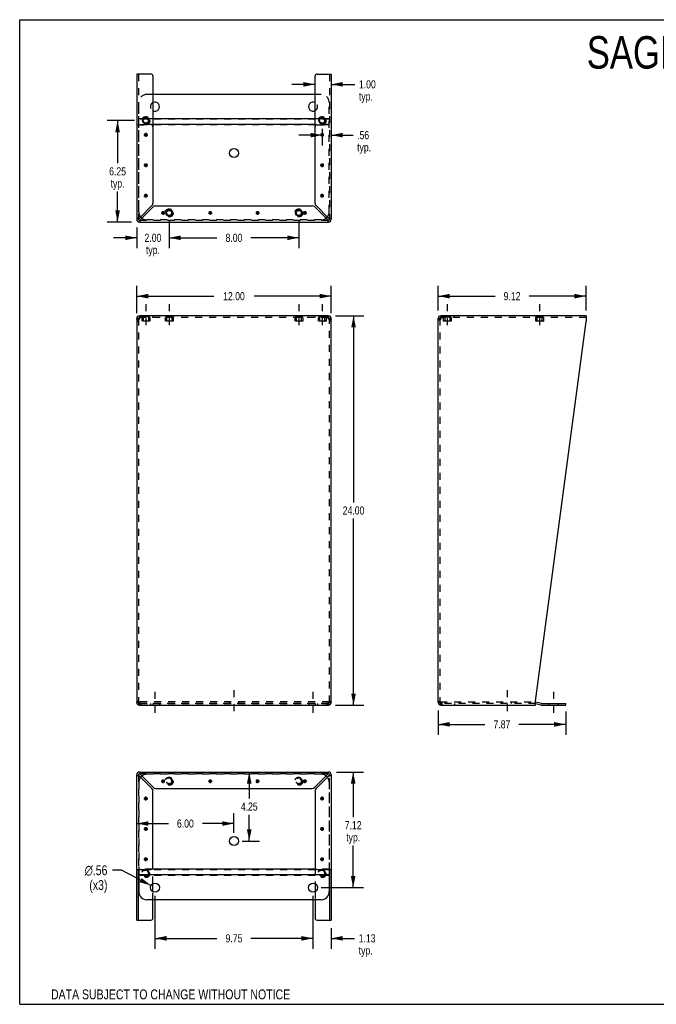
# Model space of a CAD drawing. Header units: inches. Extents: x 0 to 78.6, y 0 to 60.7.
# Tile 1 of 3: x 0 to 39.3, y 0 to 60.7. Entities that reach past the tile are written whole.
import ezdxf

# ---------------------------------------------------------------- set-up
doc = ezdxf.new("R2010")
doc.units = ezdxf.units.IN
doc.header["$LTSCALE"] = 4.321429
doc.header["$MEASUREMENT"] = 0
doc.linetypes.add('DASHED', pattern=[0.2, 0.1, -0.1])
doc.linetypes.add('HIDDEN', pattern=[0.2, 0.1, -0.1])
doc.layers.get('0').update_dxf_attribs({"linetype": 'CONTINUOUS'})
doc.layers.add('DEFAULT_2', color=8, linetype='HIDDEN')
doc.layers.add('DIMENSIONS', color=7, linetype='CONTINUOUS')
doc.styles.get("Standard").update_dxf_attribs({"font": 'txt', "width": 0.8})
doc.styles.add('TEXTSTYLE_1', font='gdt', dxfattribs={"width": 0.8})
doc.dimstyles.new('DIMSTYLE_1', dxfattribs={"dimtxt": 0.5, "dimasz": 0.714286, "dimexe": 0.09, "dimexo": 0.07, "dimgap": 0.035, "dimtad": 0, "dimtih": 1, "dimtoh": 1, "dimzin": 4, "dimdsep": 46, "dimtxsty": 'Standard', "dimblk": '_FILLED', "dimblk1": '_FILLED', "dimblk2": '_FILLED', "dimcen": 0.09, "dimadec": 0, "dimazin": 0, "dimtfac": 1, "dimtofl": 0, "dimtmove": 0, "dimatfit": 3, "dimldrblk": '_FILLED', "dimfxl": 1, "dimtolj": 1, "dimtzin": 4, "dimarcsym": 0})
doc.dimstyles.new('DIMSTYLE_2', dxfattribs={"dimtxt": 0.607143, "dimasz": 0.714286, "dimexe": 0.09, "dimexo": 0.07, "dimgap": 0.09, "dimtad": 0, "dimtih": 1, "dimtoh": 1, "dimzin": 4, "dimdsep": 46, "dimtxsty": 'Standard', "dimblk": '_FILLED', "dimblk1": '_FILLED', "dimblk2": '_FILLED', "dimcen": 0.09, "dimadec": 0, "dimazin": 0, "dimtfac": 1, "dimtofl": 0, "dimtmove": 0, "dimatfit": 3, "dimldrblk": '_FILLED', "dimfxl": 1, "dimtolj": 1, "dimtzin": 4, "dimarcsym": 0})

# ---------------------------------------------------------------- blocks, each defined once
blk = doc.blocks.new('_FILLED')
at = {"color": 0, "linetype": 'ByBlock'}
blk.add_solid([(0, 0), (-1, 0.2), (-1, -0.2)], dxfattribs=at)
blk = doc.blocks.new('*D1')
at = {"layer": 'DIMENSIONS', "color": 2, "linetype": 'Continuous'}
for p, q in [((7.224, 42.611), (7.224, 44.31)), ((19.224, 42.611), (19.224, 44.31)), ((7.224, 43.667), (11.974, 43.667)), ((19.224, 43.667), (14.474, 43.667))]:
    blk.add_line(p, q, dxfattribs=at)
at = {"layer": 'DIMENSIONS', "color": 2, "linetype": 'Continuous', "xscale": 0.7142857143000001, "yscale": 0.7142857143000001, "zscale": 0.7142857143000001, "rotation": 180}
blk.add_blockref('_FILLED', (7.224, 43.667), dxfattribs=at)
at = {"layer": 'DIMENSIONS', "color": 2, "linetype": 'Continuous', "xscale": 0.7142857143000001, "yscale": 0.7142857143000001, "zscale": 0.7142857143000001}
blk.add_blockref('_FILLED', (19.224, 43.667), dxfattribs=at)
at = {"layer": 'DIMENSIONS', "color": 2, "linetype": 'Continuous', "insert": (13.224, 43.917), "char_height": 0.5, "width": 2, "attachment_point": 2, "line_spacing_factor": 0.9}
blk.add_mtext('12.00', dxfattribs=at)
blk = doc.blocks.new('*D2')
at = {"layer": 'DIMENSIONS', "color": 2, "linetype": 'Continuous'}
for p, q in [((19.481, 42.451), (21.244, 42.451)), ((20.601, 42.451), (20.601, 30.951)), ((20.601, 18.451), (20.601, 29.951)), ((19.481, 18.451), (21.244, 18.451))]:
    blk.add_line(p, q, dxfattribs=at)
at = {"layer": 'DIMENSIONS', "color": 2, "linetype": 'Continuous', "xscale": 0.7142857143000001, "yscale": 0.7142857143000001, "zscale": 0.7142857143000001}
for p, rotation in [((20.601, 42.451), 90), ((20.601, 18.451), 270)]:
    blk.add_blockref('_FILLED', p, dxfattribs=dict(at, rotation=rotation))
at = {"layer": 'DIMENSIONS', "color": 2, "linetype": 'Continuous', "insert": (20.601, 30.701), "char_height": 0.5, "width": 2, "attachment_point": 2, "line_spacing_factor": 0.9}
blk.add_mtext('24.00', dxfattribs=at)
blk = doc.blocks.new('*D3')
at = {"layer": 'DIMENSIONS', "color": 2, "linetype": 'Continuous'}
for p, q in [((25.823, 42.785), (25.823, 44.31)), ((34.947, 42.785), (34.947, 44.31)), ((25.823, 43.667), (29.335, 43.667)), ((34.947, 43.667), (31.435, 43.667))]:
    blk.add_line(p, q, dxfattribs=at)
at = {"layer": 'DIMENSIONS', "color": 2, "linetype": 'Continuous', "xscale": 0.7142857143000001, "yscale": 0.7142857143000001, "zscale": 0.7142857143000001, "rotation": 180}
blk.add_blockref('_FILLED', (25.823, 43.667), dxfattribs=at)
at = {"layer": 'DIMENSIONS', "color": 2, "linetype": 'Continuous', "xscale": 0.7142857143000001, "yscale": 0.7142857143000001, "zscale": 0.7142857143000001}
blk.add_blockref('_FILLED', (34.947, 43.667), dxfattribs=at)
at = {"layer": 'DIMENSIONS', "color": 2, "linetype": 'Continuous', "insert": (30.385, 43.917), "char_height": 0.5, "width": 1.6, "attachment_point": 2, "line_spacing_factor": 0.9}
blk.add_mtext('9.12', dxfattribs=at)
blk = doc.blocks.new('*D4')
at = {"layer": 'DIMENSIONS', "color": 2, "linetype": 'Continuous'}
for p, q in [((25.823, 18.118), (25.823, 16.62)), ((33.692, 18.058), (33.692, 16.62)), ((25.823, 17.263), (28.708, 17.263)), ((33.692, 17.263), (30.808, 17.263))]:
    blk.add_line(p, q, dxfattribs=at)
at = {"layer": 'DIMENSIONS', "color": 2, "linetype": 'Continuous', "xscale": 0.7142857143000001, "yscale": 0.7142857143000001, "zscale": 0.7142857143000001, "rotation": 180}
blk.add_blockref('_FILLED', (25.823, 17.263), dxfattribs=at)
at = {"layer": 'DIMENSIONS', "color": 2, "linetype": 'Continuous', "xscale": 0.7142857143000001, "yscale": 0.7142857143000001, "zscale": 0.7142857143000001}
blk.add_blockref('_FILLED', (33.692, 17.263), dxfattribs=at)
at = {"layer": 'DIMENSIONS', "color": 2, "linetype": 'Continuous', "insert": (29.758, 17.513), "char_height": 0.5, "width": 1.6, "attachment_point": 2, "line_spacing_factor": 0.9}
blk.add_mtext('7.87', dxfattribs=at)
blk = doc.blocks.new('*D5')
at = {"layer": 'DIMENSIONS', "color": 2, "linetype": 'Continuous'}
for p, q in [((14.165, 14.317), (14.165, 12.692)), ((14.165, 10.066), (14.165, 11.692)), ((13.724, 10.066), (14.808, 10.066))]:
    blk.add_line(p, q, dxfattribs=at)
at = {"layer": 'DIMENSIONS', "color": 2, "linetype": 'Continuous', "xscale": 0.7142857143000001, "yscale": 0.7142857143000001, "zscale": 0.7142857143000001}
for p, rotation in [((14.165, 14.317), 90), ((14.165, 10.066), 270)]:
    blk.add_blockref('_FILLED', p, dxfattribs=dict(at, rotation=rotation))
at = {"layer": 'DIMENSIONS', "color": 2, "linetype": 'Continuous', "insert": (14.165, 12.442), "char_height": 0.5, "width": 1.6, "attachment_point": 2, "line_spacing_factor": 0.9}
blk.add_mtext('4.25', dxfattribs=at)
blk = doc.blocks.new('*D6')
at = {"layer": 'DIMENSIONS', "color": 2, "linetype": 'Continuous'}
for p, q in [((13.224, 10.566), (13.224, 11.789)), ((7.224, 11.147), (9.174, 11.147)), ((13.224, 11.147), (11.274, 11.147))]:
    blk.add_line(p, q, dxfattribs=at)
at = {"layer": 'DIMENSIONS', "color": 2, "linetype": 'Continuous', "xscale": 0.7142857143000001, "yscale": 0.7142857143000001, "zscale": 0.7142857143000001, "rotation": 180}
blk.add_blockref('_FILLED', (7.224, 11.147), dxfattribs=at)
at = {"layer": 'DIMENSIONS', "color": 2, "linetype": 'Continuous', "xscale": 0.7142857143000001, "yscale": 0.7142857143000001, "zscale": 0.7142857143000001}
blk.add_blockref('_FILLED', (13.224, 11.147), dxfattribs=at)
at = {"layer": 'DIMENSIONS', "color": 2, "linetype": 'Continuous', "insert": (10.224, 11.397), "char_height": 0.5, "width": 1.6, "attachment_point": 2, "line_spacing_factor": 0.9}
blk.add_mtext('6.00', dxfattribs=at)
blk = doc.blocks.new('*D7')
at = {"layer": 'DIMENSIONS', "color": 2, "linetype": 'Continuous'}
for p, q in [((18.099, 6.699), (18.099, 3.425)), ((19.224, 4.694), (19.224, 3.425)), ((18.099, 4.068), (16.67, 4.068)), ((19.224, 4.068), (20.67, 4.068))]:
    blk.add_line(p, q, dxfattribs=at)
at = {"layer": 'DIMENSIONS', "color": 2, "linetype": 'Continuous', "xscale": 0.7142857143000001, "yscale": 0.7142857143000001, "zscale": 0.7142857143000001}
blk.add_blockref('_FILLED', (18.099, 4.068), dxfattribs=at)
at = {"layer": 'DIMENSIONS', "color": 2, "linetype": 'Continuous', "xscale": 0.7142857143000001, "yscale": 0.7142857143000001, "zscale": 0.7142857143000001, "rotation": 180}
blk.add_blockref('_FILLED', (19.224, 4.068), dxfattribs=at)
at = {"layer": 'DIMENSIONS', "color": 2, "linetype": 'Continuous', "insert": (20.92, 4.318), "char_height": 0.5, "width": 1.6, "attachment_point": 1, "line_spacing_factor": 0.9}
blk.add_mtext('1.13\\Ptyp.', dxfattribs=at)
blk = doc.blocks.new('*D8')
at = {"layer": 'DIMENSIONS', "color": 2, "linetype": 'Continuous'}
for p, q in [((8.349, 6.699), (8.349, 3.425)), ((18.099, 6.699), (18.099, 3.425)), ((8.349, 4.068), (12.174, 4.068)), ((18.099, 4.068), (14.274, 4.068))]:
    blk.add_line(p, q, dxfattribs=at)
at = {"layer": 'DIMENSIONS', "color": 2, "linetype": 'Continuous', "xscale": 0.7142857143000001, "yscale": 0.7142857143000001, "zscale": 0.7142857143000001, "rotation": 180}
blk.add_blockref('_FILLED', (8.349, 4.068), dxfattribs=at)
at = {"layer": 'DIMENSIONS', "color": 2, "linetype": 'Continuous', "xscale": 0.7142857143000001, "yscale": 0.7142857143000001, "zscale": 0.7142857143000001}
blk.add_blockref('_FILLED', (18.099, 4.068), dxfattribs=at)
at = {"layer": 'DIMENSIONS', "color": 2, "linetype": 'Continuous', "insert": (13.224, 4.318), "char_height": 0.5, "width": 1.6, "attachment_point": 2, "line_spacing_factor": 0.9}
blk.add_mtext('9.75', dxfattribs=at)
blk = doc.blocks.new('*D9')
at = {"layer": 'DIMENSIONS', "color": 2, "linetype": 'Continuous'}
for p, q in [((19.557, 14.317), (21.222, 14.317)), ((20.579, 14.317), (20.579, 11.544)), ((20.579, 7.199), (20.579, 9.794)), ((18.599, 7.199), (21.222, 7.199))]:
    blk.add_line(p, q, dxfattribs=at)
at = {"layer": 'DIMENSIONS', "color": 2, "linetype": 'Continuous', "xscale": 0.7142857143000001, "yscale": 0.7142857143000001, "zscale": 0.7142857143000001}
for p, rotation in [((20.579, 14.317), 90), ((20.579, 7.199), 270)]:
    blk.add_blockref('_FILLED', p, dxfattribs=dict(at, rotation=rotation))
at = {"layer": 'DIMENSIONS', "color": 2, "linetype": 'Continuous', "insert": (20.579, 11.294), "char_height": 0.5, "width": 1.6, "attachment_point": 2, "line_spacing_factor": 0.9}
blk.add_mtext('7.12\\Ptyp.', dxfattribs=at)
blk = doc.blocks.new('*D10')
at = {"layer": 'DIMENSIONS', "color": 2, "linetype": 'Continuous'}
for p, q in [((6.282, 8.266), (5.72, 8.266)), ((8.099, 7.328), (6.282, 8.266))]:
    blk.add_line(p, q, dxfattribs=at)
at = {"layer": 'DIMENSIONS', "color": 2, "linetype": 'Continuous', "xscale": 0.7142857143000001, "yscale": 0.7142857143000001, "zscale": 0.7142857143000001, "rotation": 332.6934381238}
blk.add_blockref('_FILLED', (8.099, 7.328), dxfattribs=at)
at = {"layer": 'DIMENSIONS', "color": 2, "linetype": 'Continuous', "insert": (5.416, 8.569), "char_height": 0.60714, "width": 2.26667, "attachment_point": 3, "line_spacing_factor": 0.9, "style": 'TEXTSTYLE_1'}
blk.add_mtext('{\\Fgdt;n}\\Ftxt;.56\\P(x3)', dxfattribs=at)
blk = doc.blocks.new('*D11')
at = {"layer": 'DIMENSIONS', "color": 2, "linetype": 'Continuous'}
for p, q in [((7.08, 54.488), (5.398, 54.488)), ((6.041, 54.488), (6.041, 51.863)), ((6.041, 48.238), (6.041, 50.113)), ((6.89, 48.238), (5.398, 48.238))]:
    blk.add_line(p, q, dxfattribs=at)
at = {"layer": 'DIMENSIONS', "color": 2, "linetype": 'Continuous', "xscale": 0.7142857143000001, "yscale": 0.7142857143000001, "zscale": 0.7142857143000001}
for p, rotation in [((6.041, 54.488), 90), ((6.041, 48.238), 270)]:
    blk.add_blockref('_FILLED', p, dxfattribs=dict(at, rotation=rotation))
at = {"layer": 'DIMENSIONS', "color": 2, "linetype": 'Continuous', "insert": (6.041, 51.613), "char_height": 0.5, "width": 1.6, "attachment_point": 2, "line_spacing_factor": 0.9}
blk.add_mtext('6.25\\Ptyp.', dxfattribs=at)
blk = doc.blocks.new('*D12')
at = {"layer": 'DIMENSIONS', "color": 2, "linetype": 'Continuous'}
for p, q in [((9.224, 48.3), (9.224, 46.622)), ((7.224, 47.904), (7.224, 46.622)), ((7.224, 47.265), (5.795, 47.265)), ((9.224, 47.265), (10.652, 47.265))]:
    blk.add_line(p, q, dxfattribs=at)
at = {"layer": 'DIMENSIONS', "color": 2, "linetype": 'Continuous', "xscale": 0.7142857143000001, "yscale": 0.7142857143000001, "zscale": 0.7142857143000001}
blk.add_blockref('_FILLED', (7.224, 47.265), dxfattribs=at)
at = {"layer": 'DIMENSIONS', "color": 2, "linetype": 'Continuous', "xscale": 0.7142857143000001, "yscale": 0.7142857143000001, "zscale": 0.7142857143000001, "rotation": 180}
blk.add_blockref('_FILLED', (9.224, 47.265), dxfattribs=at)
at = {"layer": 'DIMENSIONS', "color": 2, "linetype": 'Continuous', "insert": (8.224, 47.515), "char_height": 0.5, "width": 1.6, "attachment_point": 2, "line_spacing_factor": 0.9}
blk.add_mtext('2.00\\Ptyp.', dxfattribs=at)
blk = doc.blocks.new('*D13')
at = {"layer": 'DIMENSIONS', "color": 2, "linetype": 'Continuous'}
for p, q in [((9.224, 48.3), (9.224, 46.622)), ((17.224, 48.3), (17.224, 46.622)), ((9.224, 47.265), (12.174, 47.265)), ((17.224, 47.265), (14.274, 47.265))]:
    blk.add_line(p, q, dxfattribs=at)
at = {"layer": 'DIMENSIONS', "color": 2, "linetype": 'Continuous', "xscale": 0.7142857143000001, "yscale": 0.7142857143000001, "zscale": 0.7142857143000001, "rotation": 180}
blk.add_blockref('_FILLED', (9.224, 47.265), dxfattribs=at)
at = {"layer": 'DIMENSIONS', "color": 2, "linetype": 'Continuous', "xscale": 0.7142857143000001, "yscale": 0.7142857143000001, "zscale": 0.7142857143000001}
blk.add_blockref('_FILLED', (17.224, 47.265), dxfattribs=at)
at = {"layer": 'DIMENSIONS', "color": 2, "linetype": 'Continuous', "insert": (13.224, 47.515), "char_height": 0.5, "width": 1.6, "attachment_point": 2, "line_spacing_factor": 0.9}
blk.add_mtext('8.00', dxfattribs=at)
blk = doc.blocks.new('*D14')
at = {"layer": 'DIMENSIONS', "color": 2, "linetype": 'Continuous'}
for p, q in [((18.661, 53.595), (17.233, 53.595)), ((18.661, 53.988), (18.661, 52.952)), ((19.224, 53.595), (20.572, 53.595))]:
    blk.add_line(p, q, dxfattribs=at)
at = {"layer": 'DIMENSIONS', "color": 2, "linetype": 'Continuous', "xscale": 0.7142857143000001, "yscale": 0.7142857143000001, "zscale": 0.7142857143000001}
blk.add_blockref('_FILLED', (18.661, 53.595), dxfattribs=at)
at = {"layer": 'DIMENSIONS', "color": 2, "linetype": 'Continuous', "xscale": 0.7142857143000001, "yscale": 0.7142857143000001, "zscale": 0.7142857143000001, "rotation": 180}
blk.add_blockref('_FILLED', (19.224, 53.595), dxfattribs=at)
at = {"layer": 'DIMENSIONS', "color": 2, "linetype": 'Continuous', "insert": (20.822, 53.845), "char_height": 0.5, "width": 1.6, "attachment_point": 1, "line_spacing_factor": 0.9}
blk.add_mtext('.56\\Ptyp.', dxfattribs=at)
blk = doc.blocks.new('*D15')
at = {"layer": 'DIMENSIONS', "color": 2, "linetype": 'Continuous'}
for p, q in [((18.224, 56.728), (16.795, 56.728)), ((19.224, 56.728), (20.682, 56.728))]:
    blk.add_line(p, q, dxfattribs=at)
at = {"layer": 'DIMENSIONS', "color": 2, "linetype": 'Continuous', "xscale": 0.7142857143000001, "yscale": 0.7142857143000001, "zscale": 0.7142857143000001}
blk.add_blockref('_FILLED', (18.224, 56.728), dxfattribs=at)
at = {"layer": 'DIMENSIONS', "color": 2, "linetype": 'Continuous', "xscale": 0.7142857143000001, "yscale": 0.7142857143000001, "zscale": 0.7142857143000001, "rotation": 180}
blk.add_blockref('_FILLED', (19.224, 56.728), dxfattribs=at)
at = {"layer": 'DIMENSIONS', "color": 2, "linetype": 'Continuous', "insert": (20.932, 56.978), "char_height": 0.5, "width": 1.6, "attachment_point": 1, "line_spacing_factor": 0.9}
blk.add_mtext('1.00\\Ptyp.', dxfattribs=at)

msp = doc.modelspace()

# ---------------------------------------------------------------- linework, layer by layer
at = {"color": 7, "linetype": 'Continuous'}
for p, q in [((0, 0), (0, 60.714)), ((0, 60.714), (78.571, 60.714)), ((7.319, 48.404), (7.328, 48.404)), ((7.39, 48.342), (7.39, 48.333)), ((19.057, 48.333), (19.057, 48.342)), ((19.12, 48.404), (19.128, 48.404)), ((7.224, 42.285), (7.328, 42.285)), ((7.39, 42.451), (7.39, 42.347)), ((7.409, 42.347), (7.39, 42.347)), ((19.057, 42.347), (19.038, 42.347)), ((19.057, 42.451), (19.057, 42.347)), ((19.12, 42.285), (19.224, 42.285)), ((25.823, 42.285), (25.927, 42.285)), ((25.99, 42.451), (25.99, 42.347)), ((26.009, 42.347), (25.99, 42.347)), ((7.328, 18.618), (7.224, 18.618)), ((7.349, 18.571), (7.349, 18.644)), ((7.39, 18.555), (7.409, 18.555)), ((7.39, 18.451), (7.39, 18.555)), ((19.038, 18.555), (19.057, 18.555)), ((19.057, 18.451), (19.057, 18.555)), ((19.099, 18.571), (19.099, 18.644)), ((19.224, 18.618), (19.12, 18.618)), ((25.927, 18.618), (25.823, 18.618)), ((25.95, 18.57), (25.95, 18.643)), ((25.99, 18.555), (26.009, 18.555)), ((25.99, 18.451), (25.99, 18.555)), ((31.823, 18.551), (32.163, 18.46)), ((32.206, 18.454), (33.692, 18.454)), ((33.692, 18.454), (33.692, 18.558)), ((7.328, 14.151), (7.319, 14.151)), ((7.39, 14.222), (7.39, 14.213)), ((19.057, 14.213), (19.057, 14.222)), ((19.128, 14.151), (19.12, 14.151)), ((8.734, 13.755), (8.964, 13.755)), ((8.767, 13.674), (8.93, 13.836)), ((8.93, 13.674), (8.767, 13.836)), ((8.849, 13.64), (8.849, 13.87)), ((11.65, 13.755), (11.88, 13.755)), ((11.684, 13.674), (11.847, 13.836)), ((11.847, 13.674), (11.684, 13.836)), ((11.765, 13.64), (11.765, 13.87)), ((14.567, 13.755), (14.797, 13.755)), ((14.601, 13.674), (14.763, 13.836)), ((14.763, 13.674), (14.601, 13.836)), ((14.682, 13.64), (14.682, 13.87)), ((17.484, 13.755), (17.714, 13.755)), ((17.517, 13.674), (17.68, 13.836)), ((17.517, 13.836), (17.68, 13.674)), ((17.599, 13.64), (17.599, 13.87)), ((7.705, 12.611), (7.867, 12.774)), ((7.867, 12.611), (7.705, 12.774)), ((7.786, 12.577), (7.786, 12.807)), ((18.58, 12.611), (18.742, 12.774)), ((18.58, 12.774), (18.742, 12.611)), ((18.661, 12.577), (18.661, 12.807)), ((7.671, 12.692), (7.901, 12.692)), ((18.546, 12.692), (18.776, 12.692)), ((7.786, 10.702), (7.786, 10.932)), ((18.661, 10.702), (18.661, 10.932)), ((7.671, 10.817), (7.901, 10.817)), ((7.705, 10.736), (7.867, 10.899)), ((7.867, 10.736), (7.705, 10.899)), ((18.546, 10.817), (18.776, 10.817)), ((18.58, 10.736), (18.742, 10.899)), ((18.58, 10.899), (18.742, 10.736)), ((7.671, 8.942), (7.901, 8.942)), ((7.867, 8.861), (7.705, 9.024)), ((7.705, 8.861), (7.867, 9.024)), ((7.786, 8.827), (7.786, 9.057)), ((18.546, 8.942), (18.776, 8.942)), ((18.58, 9.024), (18.742, 8.861)), ((18.58, 8.861), (18.742, 9.024)), ((18.661, 8.827), (18.661, 9.057)), ((7.328, 5.194), (7.328, 8.317)), ((7.349, 8.317), (7.349, 6.949)), ((19.099, 7.978), (7.349, 7.978)), ((18.3, 8.327), (8.147, 8.327)), ((19.099, 8.317), (19.099, 6.949)), ((19.12, 8.317), (19.12, 5.194)), ((8.224, 6.948), (8.224, 7.45)), ((18.224, 7.45), (18.224, 6.948)), ((18.599, 6.449), (7.849, 6.449)), ((8.224, 5.319), (8.224, 6.449)), ((18.224, 6.449), (18.224, 5.319)), ((7.224, 5.194), (8.099, 5.194)), ((18.349, 5.194), (19.224, 5.194)), ((0, 0), (78.571, 0))]:
    msp.add_line(p, q, dxfattribs=at)
at = {"color": 3, "linetype": 'Continuous'}
for p, q in [((7.224, 57.361), (7.224, 48.404)), ((8.099, 57.361), (7.224, 57.361)), ((8.224, 57.236), (8.224, 49.405)), ((18.224, 49.405), (18.224, 57.236)), ((18.349, 57.361), (19.224, 57.361)), ((19.224, 57.361), (19.224, 48.404)), ((18.224, 56.107), (8.224, 56.107)), ((7.89, 54.604), (7.682, 54.604)), ((18.224, 54.604), (8.224, 54.604)), ((18.224, 54.255), (8.224, 54.255)), ((18.765, 54.604), (18.557, 54.604)), ((8.159, 49.25), (7.39, 48.481)), ((8.391, 49.238), (18.056, 49.238)), ((19.057, 48.481), (18.288, 49.25)), ((7.466, 48.404), (8.235, 49.174)), ((18.212, 49.174), (18.981, 48.404)), ((7.39, 48.238), (19.057, 48.238)), ((7.224, 42.285), (7.224, 18.618)), ((7.289, 42.216), (7.272, 42.202)), ((7.307, 42.23), (7.289, 42.216)), ((19.057, 42.451), (7.39, 42.451)), ((7.421, 42.383), (7.428, 42.403)), ((19.049, 42.311), (19.057, 42.285)), ((19.158, 42.216), (19.14, 42.23)), ((19.175, 42.202), (19.158, 42.216)), ((19.224, 18.618), (19.224, 42.285)), ((25.823, 18.618), (25.823, 42.285)), ((25.889, 42.216), (25.872, 42.202)), ((25.907, 42.23), (25.889, 42.216)), ((34.947, 42.451), (25.99, 42.451)), ((26.02, 42.383), (26.028, 42.403)), ((31.823, 18.7), (34.947, 42.111)), ((34.947, 42.451), (34.947, 42.111)), ((7.272, 18.7), (7.289, 18.686)), ((7.289, 18.686), (7.307, 18.673)), ((7.398, 18.592), (7.39, 18.618)), ((7.39, 18.451), (19.057, 18.451)), ((19.027, 18.52), (19.019, 18.5)), ((19.14, 18.673), (19.158, 18.686)), ((19.158, 18.686), (19.175, 18.7)), ((25.872, 18.7), (25.889, 18.686)), ((25.889, 18.686), (25.907, 18.673)), ((25.998, 18.592), (25.99, 18.618)), ((25.99, 18.451), (31.823, 18.451)), ((31.823, 18.451), (31.823, 18.7)), ((31.841, 18.654), (32.19, 18.56)), ((32.206, 18.558), (33.692, 18.558)), ((7.224, 5.194), (7.224, 14.151)), ((7.39, 14.317), (19.057, 14.317)), ((7.39, 14.075), (8.159, 13.306)), ((8.235, 13.382), (7.466, 14.151)), ((18.981, 14.151), (18.212, 13.382)), ((18.288, 13.306), (19.057, 14.075)), ((19.224, 14.151), (19.224, 5.194)), ((8.224, 8.442), (8.224, 13.15)), ((8.391, 13.317), (18.056, 13.317)), ((18.224, 13.15), (18.224, 8.442)), ((7.224, 8.317), (8.099, 8.317)), ((18.349, 8.317), (19.224, 8.317))]:
    msp.add_line(p, q, dxfattribs=at)
at = {"color": 2, "linetype": 'DASHED'}
for p, q in [((7.786, 43.166), (7.786, 41.633)), ((9.224, 43.166), (9.224, 41.633)), ((17.224, 43.166), (17.224, 41.633)), ((18.661, 43.166), (18.661, 41.633)), ((26.386, 43.166), (26.386, 41.633)), ((32.073, 43.166), (32.073, 41.633)), ((8.349, 19.272), (8.349, 17.74)), ((13.224, 19.374), (13.224, 17.841)), ((18.099, 19.272), (18.099, 17.74)), ((30.075, 19.374), (30.075, 17.841)), ((32.942, 19.272), (32.942, 17.74))]:
    msp.add_line(p, q, dxfattribs=at)
at = {"color": 3, "linetype": 'Continuous'}
for points in [[(7.339, 48.465), (7.314, 48.458), (7.292, 48.45), (7.272, 48.443), (7.255, 48.435), (7.242, 48.427), (7.232, 48.42), (7.226, 48.412), (7.224, 48.404)], [(7.39, 48.481), (7.364, 48.473), (7.339, 48.465)], [(7.39, 48.238), (7.398, 48.24), (7.405, 48.246), (7.413, 48.256), (7.421, 48.27), (7.428, 48.287), (7.436, 48.307), (7.443, 48.329), (7.451, 48.353)], [(7.451, 48.353), (7.459, 48.378), (7.466, 48.404)], [(18.981, 48.404), (18.989, 48.378), (18.996, 48.353)], [(18.996, 48.353), (19.004, 48.329), (19.011, 48.307), (19.019, 48.287), (19.027, 48.27), (19.034, 48.256), (19.042, 48.246), (19.049, 48.24), (19.057, 48.238)], [(19.109, 48.465), (19.083, 48.473), (19.057, 48.481)], [(19.224, 48.404), (19.222, 48.412), (19.215, 48.42), (19.205, 48.427), (19.192, 48.435), (19.175, 48.443), (19.155, 48.45), (19.133, 48.458), (19.109, 48.465)], [(7.272, 42.202), (7.258, 42.216), (7.246, 42.23), (7.236, 42.244), (7.229, 42.257), (7.225, 42.271), (7.224, 42.285)], [(7.347, 42.257), (7.326, 42.244), (7.307, 42.23)], [(7.39, 42.285), (7.368, 42.271), (7.347, 42.257)], [(7.39, 42.285), (7.398, 42.311), (7.405, 42.336), (7.413, 42.36), (7.421, 42.383)], [(7.428, 42.403), (7.436, 42.419), (7.443, 42.433), (7.451, 42.443)], [(7.451, 42.443), (7.459, 42.449), (7.466, 42.451)], [(18.981, 42.451), (18.989, 42.449), (18.996, 42.443)], [(18.996, 42.443), (19.004, 42.433), (19.011, 42.419), (19.019, 42.403)], [(19.019, 42.403), (19.027, 42.383), (19.034, 42.36), (19.042, 42.336), (19.049, 42.311)], [(19.1, 42.257), (19.079, 42.271), (19.057, 42.285)], [(19.14, 42.23), (19.121, 42.244), (19.1, 42.257)], [(19.224, 42.285), (19.222, 42.271), (19.218, 42.257), (19.211, 42.244), (19.201, 42.23), (19.189, 42.216), (19.175, 42.202)], [(25.872, 42.202), (25.858, 42.216), (25.846, 42.23), (25.836, 42.244), (25.829, 42.257), (25.825, 42.271), (25.823, 42.285)], [(25.947, 42.257), (25.926, 42.244), (25.907, 42.23)], [(25.99, 42.285), (25.968, 42.271), (25.947, 42.257)], [(25.99, 42.285), (25.998, 42.311), (26.005, 42.336), (26.013, 42.36), (26.02, 42.383)], [(26.028, 42.403), (26.036, 42.419), (26.043, 42.433), (26.051, 42.443)], [(26.051, 42.443), (26.058, 42.449), (26.066, 42.451)], [(7.224, 18.618), (7.225, 18.632), (7.229, 18.645), (7.236, 18.659), (7.246, 18.673), (7.258, 18.686), (7.272, 18.7)], [(7.307, 18.673), (7.326, 18.659), (7.347, 18.645)], [(7.347, 18.645), (7.368, 18.632), (7.39, 18.618)], [(7.428, 18.5), (7.421, 18.52), (7.413, 18.542), (7.405, 18.566), (7.398, 18.592)], [(7.451, 18.459), (7.443, 18.469), (7.436, 18.483), (7.428, 18.5)], [(7.466, 18.451), (7.459, 18.453), (7.451, 18.459)], [(18.996, 18.459), (18.989, 18.453), (18.981, 18.451)], [(19.019, 18.5), (19.011, 18.483), (19.004, 18.469), (18.996, 18.459)], [(19.057, 18.618), (19.049, 18.592), (19.042, 18.566), (19.034, 18.542), (19.027, 18.52)], [(19.057, 18.618), (19.079, 18.632), (19.1, 18.645)], [(19.1, 18.645), (19.121, 18.659), (19.14, 18.673)], [(19.175, 18.7), (19.189, 18.686), (19.201, 18.673), (19.211, 18.659), (19.218, 18.645), (19.222, 18.632), (19.224, 18.618)], [(25.823, 18.618), (25.825, 18.632), (25.829, 18.645), (25.836, 18.659), (25.846, 18.673), (25.858, 18.686), (25.872, 18.7)], [(25.907, 18.673), (25.926, 18.659), (25.947, 18.645)], [(25.947, 18.645), (25.968, 18.632), (25.99, 18.618)], [(26.028, 18.5), (26.02, 18.52), (26.013, 18.542), (26.005, 18.566), (25.998, 18.592)], [(26.051, 18.459), (26.043, 18.469), (26.036, 18.483), (26.028, 18.5)], [(26.066, 18.451), (26.058, 18.453), (26.051, 18.459)], [(7.224, 14.151), (7.226, 14.143), (7.232, 14.136), (7.242, 14.128), (7.255, 14.12), (7.272, 14.113), (7.292, 14.105), (7.314, 14.098), (7.339, 14.09)], [(7.339, 14.09), (7.364, 14.082), (7.39, 14.075)], [(7.451, 14.202), (7.443, 14.227), (7.436, 14.249), (7.428, 14.269), (7.421, 14.286), (7.413, 14.299), (7.405, 14.309), (7.398, 14.315), (7.39, 14.317)], [(7.466, 14.151), (7.459, 14.177), (7.451, 14.202)], [(18.996, 14.202), (18.989, 14.177), (18.981, 14.151)], [(19.057, 14.317), (19.049, 14.315), (19.042, 14.309), (19.034, 14.299), (19.027, 14.286), (19.019, 14.269), (19.011, 14.249), (19.004, 14.227), (18.996, 14.202)], [(19.057, 14.075), (19.083, 14.082), (19.109, 14.09)], [(19.109, 14.09), (19.133, 14.098), (19.155, 14.105), (19.175, 14.113), (19.192, 14.12), (19.205, 14.128), (19.215, 14.136), (19.222, 14.143), (19.224, 14.151)]]:
    msp.add_lwpolyline(points, dxfattribs=at)
at = {"color": 7, "linetype": 'Continuous'}
for points in [[(7.39, 48.481), (7.38, 48.473), (7.371, 48.465), (7.362, 48.458), (7.353, 48.45), (7.346, 48.443), (7.34, 48.435), (7.334, 48.427), (7.331, 48.42), (7.328, 48.412), (7.328, 48.404)], [(7.39, 48.342), (7.398, 48.343), (7.405, 48.345), (7.413, 48.349), (7.421, 48.354), (7.428, 48.36)], [(7.428, 48.36), (7.436, 48.368), (7.443, 48.376), (7.451, 48.385), (7.459, 48.395), (7.466, 48.404)], [(18.981, 48.404), (18.989, 48.395), (18.996, 48.385), (19.004, 48.376), (19.011, 48.368), (19.019, 48.36), (19.027, 48.354), (19.034, 48.349), (19.042, 48.345), (19.049, 48.343), (19.057, 48.342)], [(19.101, 48.443), (19.094, 48.45), (19.085, 48.458), (19.076, 48.465), (19.067, 48.473), (19.057, 48.481)], [(19.12, 48.404), (19.119, 48.412), (19.117, 48.42), (19.113, 48.427), (19.108, 48.435), (19.101, 48.443)], [(7.332, 42.247), (7.33, 42.257), (7.328, 42.271), (7.328, 42.285)], [(19.12, 42.285), (19.119, 42.271), (19.117, 42.257)], [(25.932, 42.247), (25.93, 42.257), (25.928, 42.271), (25.927, 42.285)], [(7.328, 18.618), (7.328, 18.632), (7.33, 18.645)], [(19.116, 18.655), (19.117, 18.645), (19.119, 18.632), (19.12, 18.618)], [(25.927, 18.618), (25.928, 18.632), (25.93, 18.645)], [(7.328, 14.151), (7.328, 14.143), (7.331, 14.136), (7.334, 14.128), (7.34, 14.12), (7.346, 14.113)], [(7.346, 14.113), (7.353, 14.105), (7.362, 14.098), (7.371, 14.09), (7.38, 14.082), (7.39, 14.075)], [(7.466, 14.151), (7.459, 14.161), (7.451, 14.17), (7.443, 14.179), (7.436, 14.188), (7.428, 14.195), (7.421, 14.201), (7.413, 14.207), (7.405, 14.21), (7.398, 14.213), (7.39, 14.213)], [(19.019, 14.195), (19.011, 14.188), (19.004, 14.179), (18.996, 14.17), (18.989, 14.161), (18.981, 14.151)], [(19.057, 14.213), (19.049, 14.213), (19.042, 14.21), (19.034, 14.207), (19.027, 14.201), (19.019, 14.195)], [(19.057, 14.075), (19.067, 14.082), (19.076, 14.09), (19.085, 14.098), (19.094, 14.105), (19.101, 14.113), (19.108, 14.12), (19.113, 14.128), (19.117, 14.136), (19.119, 14.143), (19.12, 14.151)]]:
    msp.add_lwpolyline(points, dxfattribs=at)
at = {"color": 3, "linetype": 'Continuous'}
for centre, radius in [((7.786, 54.488), 0.206), ((18.661, 54.488), 0.206), ((13.224, 52.489), 0.281), ((9.224, 48.8), 0.206), ((17.224, 48.8), 0.206)]:
    msp.add_circle(centre, radius, dxfattribs=at)
at = {"color": 7, "linetype": 'Continuous'}
for centre, radius in [((7.786, 54.488), 0.166), ((7.786, 54.488), 0.156), ((18.661, 54.488), 0.166), ((18.661, 54.488), 0.156), ((9.224, 48.8), 0.166), ((9.224, 48.8), 0.156), ((17.224, 48.8), 0.166), ((17.224, 48.8), 0.156), ((13.224, 10.066), 0.281), ((8.349, 7.199), 0.281), ((18.099, 7.199), 0.281)]:
    msp.add_circle(centre, radius, dxfattribs=at)
at = {"color": 3, "linetype": 'Continuous'}
for centre, radius, start, end in [((8.099, 57.236), 0.125, 0, 90), ((18.349, 57.236), 0.125, 90, 180), ((8.349, 55.357), 0.281, 243.52946, 116.47054), ((18.099, 55.357), 0.281, 63.52946, 296.47054), ((8.004, 49.405), 0.22, 315, 360), ((8.391, 49.018), 0.22, 90, 135), ((18.056, 49.018), 0.22, 45, 90), ((18.444, 49.405), 0.22, 180, 225), ((7.39, 48.404), 0.167, 180, 270), ((7.849, 48.864), 0.5, 218.93593, 231.30551), ((18.599, 48.864), 0.5, 308.69449, 321.06407), ((19.057, 48.404), 0.167, 270, 360), ((7.39, 42.285), 0.167, 90, 180), ((19.057, 42.285), 0.167, 0, 90), ((25.99, 42.285), 0.167, 90, 180), ((7.39, 18.618), 0.167, 180, 270), ((19.057, 18.618), 0.167, 270, 360), ((25.99, 18.618), 0.167, 180, 270), ((31.797, 18.493), 0.167, 75, 81.03902), ((32.206, 18.62), 0.0625, 255, 270), ((7.39, 14.151), 0.167, 90, 180), ((19.057, 14.151), 0.167, 0, 90), ((8.391, 13.537), 0.22, 225, 270), ((18.056, 13.537), 0.22, 270, 315), ((8.004, 13.15), 0.22, 0, 45), ((18.444, 13.15), 0.22, 135, 180), ((8.099, 8.442), 0.125, 270, 360), ((18.349, 8.442), 0.125, 180, 270)]:
    msp.add_arc(centre, radius, start, end, dxfattribs=at)
at = {"color": 7, "linetype": 'Continuous'}
for centre, radius, start, end in [((7.39, 48.404), 0.0625, 180, 270), ((19.057, 48.404), 0.0625, 270, 360), ((7.39, 42.285), 0.0625, 90, 180), ((19.057, 42.285), 0.0625, 0, 90), ((25.99, 42.285), 0.0625, 90, 180), ((7.39, 18.618), 0.0625, 180, 270), ((19.057, 18.618), 0.0625, 270, 360), ((25.99, 18.618), 0.0625, 180, 270), ((32.206, 18.62), 0.167, 255, 270), ((7.39, 14.151), 0.0625, 90, 180), ((7.849, 13.691), 0.5, 128.69449, 141.06407), ((18.599, 13.691), 0.5, 38.93593, 51.30551), ((19.057, 14.151), 0.0625, 0, 90), ((7.849, 6.949), 0.5, 180, 270), ((18.599, 6.949), 0.5, 270, 360), ((8.099, 5.319), 0.125, 270, 360), ((18.349, 5.319), 0.125, 180, 270)]:
    msp.add_arc(centre, radius, start, end, dxfattribs=at)
at = {"layer": 'DEFAULT_2', "color": 8, "linetype": 'HIDDEN'}
for p, q in [((7.328, 57.361), (7.328, 48.404)), ((19.12, 57.361), (19.12, 48.404)), ((8.224, 56.107), (7.849, 56.107)), ((18.599, 56.107), (18.224, 56.107)), ((7.349, 48.864), (7.349, 55.607)), ((19.099, 48.864), (19.099, 55.607)), ((7.224, 54.238), (8.099, 54.238)), ((7.682, 54.604), (7.349, 54.604)), ((19.099, 54.577), (7.349, 54.577)), ((8.224, 54.255), (7.349, 54.255)), ((19.099, 54.228), (7.349, 54.228)), ((8.224, 54.604), (7.89, 54.604)), ((18.557, 54.604), (18.224, 54.604)), ((19.099, 54.255), (18.224, 54.255)), ((18.349, 54.238), (19.224, 54.238)), ((19.099, 54.604), (18.765, 54.604)), ((7.671, 53.613), (7.901, 53.613)), ((7.705, 53.532), (7.867, 53.694)), ((7.867, 53.532), (7.705, 53.694)), ((7.786, 53.728), (7.786, 53.498)), ((18.546, 53.613), (18.776, 53.613)), ((18.58, 53.532), (18.742, 53.694)), ((18.742, 53.532), (18.58, 53.694)), ((18.661, 53.728), (18.661, 53.498)), ((7.671, 51.738), (7.901, 51.738)), ((7.867, 51.657), (7.705, 51.819)), ((7.705, 51.657), (7.867, 51.819)), ((7.786, 51.853), (7.786, 51.623)), ((18.546, 51.738), (18.776, 51.738)), ((18.742, 51.657), (18.58, 51.819)), ((18.58, 51.657), (18.742, 51.819)), ((18.661, 51.853), (18.661, 51.623)), ((7.671, 49.863), (7.901, 49.863)), ((7.867, 49.782), (7.705, 49.944)), ((7.705, 49.782), (7.867, 49.944)), ((7.786, 49.978), (7.786, 49.748)), ((18.546, 49.863), (18.776, 49.863)), ((18.742, 49.782), (18.58, 49.944)), ((18.58, 49.782), (18.742, 49.944)), ((18.661, 49.978), (18.661, 49.748)), ((8.734, 48.8), (8.964, 48.8)), ((8.93, 48.719), (8.767, 48.882)), ((8.767, 48.719), (8.93, 48.882)), ((8.849, 48.915), (8.849, 48.685)), ((11.65, 48.8), (11.88, 48.8)), ((11.847, 48.719), (11.684, 48.882)), ((11.684, 48.719), (11.847, 48.882)), ((11.765, 48.915), (11.765, 48.685)), ((14.567, 48.8), (14.797, 48.8)), ((14.763, 48.719), (14.601, 48.882)), ((14.601, 48.719), (14.763, 48.882)), ((14.682, 48.915), (14.682, 48.685)), ((17.484, 48.8), (17.714, 48.8)), ((17.68, 48.719), (17.517, 48.882)), ((17.517, 48.719), (17.68, 48.882)), ((17.599, 48.915), (17.599, 48.685)), ((19.057, 48.342), (7.39, 48.342)), ((18.599, 48.364), (7.849, 48.364)), ((7.224, 42.111), (7.328, 42.111)), ((7.272, 42.202), (7.346, 42.202)), ((7.328, 42.285), (7.328, 18.618)), ((19.038, 42.347), (7.409, 42.347)), ((7.466, 42.451), (7.466, 42.347)), ((7.536, 42.347), (7.536, 42.127)), ((7.546, 42.117), (7.536, 42.127)), ((8.036, 42.127), (7.536, 42.127)), ((8.026, 42.117), (7.546, 42.117)), ((7.58, 42.451), (7.58, 42.347)), ((7.58, 42.401), (7.58, 42.347)), ((7.992, 42.401), (7.58, 42.401)), ((7.63, 42.391), (7.62, 42.401)), ((7.63, 42.127), (7.62, 42.117)), ((7.63, 42.391), (7.63, 42.127)), ((7.942, 42.391), (7.63, 42.391)), ((7.942, 42.391), (7.952, 42.401)), ((7.942, 42.391), (7.942, 42.127)), ((7.942, 42.127), (7.952, 42.117)), ((7.992, 42.401), (7.992, 42.347)), ((7.993, 42.451), (7.993, 42.347)), ((8.026, 42.117), (8.036, 42.127)), ((8.036, 42.347), (8.036, 42.127)), ((8.224, 42.347), (8.224, 42.451)), ((8.974, 42.347), (8.974, 42.127)), ((8.984, 42.117), (8.974, 42.127)), ((9.474, 42.127), (8.974, 42.127)), ((9.464, 42.117), (8.984, 42.117)), ((9.017, 42.451), (9.017, 42.347)), ((9.018, 42.401), (9.018, 42.347)), ((9.43, 42.401), (9.018, 42.401)), ((9.068, 42.391), (9.058, 42.401)), ((9.068, 42.127), (9.058, 42.117)), ((9.068, 42.391), (9.068, 42.127)), ((9.38, 42.391), (9.068, 42.391)), ((9.38, 42.391), (9.39, 42.401)), ((9.38, 42.391), (9.38, 42.127)), ((9.38, 42.127), (9.39, 42.117)), ((9.43, 42.451), (9.43, 42.347)), ((9.43, 42.401), (9.43, 42.347)), ((9.464, 42.117), (9.474, 42.127)), ((9.474, 42.347), (9.474, 42.127)), ((16.974, 42.347), (16.974, 42.127)), ((17.474, 42.127), (16.974, 42.127)), ((16.984, 42.117), (16.974, 42.127)), ((17.464, 42.117), (16.984, 42.117)), ((17.017, 42.451), (17.017, 42.347)), ((17.018, 42.401), (17.018, 42.347)), ((17.43, 42.401), (17.018, 42.401)), ((17.068, 42.391), (17.058, 42.401)), ((17.068, 42.127), (17.058, 42.117)), ((17.068, 42.391), (17.068, 42.127)), ((17.38, 42.391), (17.068, 42.391)), ((17.38, 42.391), (17.39, 42.401)), ((17.38, 42.391), (17.38, 42.127)), ((17.38, 42.127), (17.39, 42.117)), ((17.43, 42.451), (17.43, 42.347)), ((17.43, 42.401), (17.43, 42.347)), ((17.464, 42.117), (17.474, 42.127)), ((17.474, 42.347), (17.474, 42.127)), ((18.224, 42.347), (18.224, 42.451)), ((18.411, 42.347), (18.411, 42.127)), ((18.911, 42.127), (18.411, 42.127)), ((18.421, 42.117), (18.411, 42.127)), ((18.901, 42.117), (18.421, 42.117)), ((18.455, 42.451), (18.455, 42.347)), ((18.455, 42.401), (18.455, 42.347)), ((18.867, 42.401), (18.455, 42.401)), ((18.505, 42.391), (18.495, 42.401)), ((18.505, 42.127), (18.495, 42.117)), ((18.505, 42.391), (18.505, 42.127)), ((18.817, 42.391), (18.505, 42.391)), ((18.817, 42.391), (18.827, 42.401)), ((18.817, 42.391), (18.817, 42.127)), ((18.817, 42.127), (18.827, 42.117)), ((18.867, 42.401), (18.867, 42.347)), ((18.868, 42.451), (18.868, 42.347)), ((18.901, 42.117), (18.911, 42.127)), ((18.911, 42.347), (18.911, 42.127)), ((18.981, 42.451), (18.981, 42.347)), ((19.175, 42.202), (19.101, 42.202)), ((19.12, 18.618), (19.12, 42.285)), ((19.224, 42.111), (19.12, 42.111)), ((25.872, 42.202), (25.946, 42.202)), ((25.927, 42.285), (25.927, 18.618)), ((25.932, 42.247), (25.932, 42.244)), ((25.932, 42.244), (25.936, 42.23)), ((25.936, 42.23), (25.94, 42.216)), ((25.94, 42.216), (25.946, 42.202)), ((25.998, 42.295), (25.99, 42.285)), ((34.947, 42.347), (26.009, 42.347)), ((26.066, 42.451), (26.066, 42.347)), ((26.136, 42.347), (26.136, 42.127)), ((26.146, 42.117), (26.136, 42.127)), ((26.636, 42.127), (26.136, 42.127)), ((26.626, 42.117), (26.146, 42.117)), ((26.179, 42.347), (26.179, 42.451)), ((26.18, 42.401), (26.18, 42.347)), ((26.18, 42.401), (26.592, 42.401)), ((26.23, 42.391), (26.22, 42.401)), ((26.23, 42.127), (26.22, 42.117)), ((26.23, 42.391), (26.23, 42.127)), ((26.542, 42.391), (26.23, 42.391)), ((26.542, 42.391), (26.552, 42.401)), ((26.542, 42.391), (26.542, 42.127)), ((26.542, 42.127), (26.552, 42.117)), ((26.592, 42.347), (26.592, 42.451)), ((26.592, 42.401), (26.592, 42.347)), ((26.626, 42.117), (26.636, 42.127)), ((26.636, 42.347), (26.636, 42.127)), ((26.823, 42.347), (26.823, 42.451)), ((31.823, 42.347), (31.823, 42.127)), ((31.833, 42.117), (31.823, 42.127)), ((32.323, 42.127), (31.823, 42.127)), ((32.313, 42.117), (31.833, 42.117)), ((31.867, 42.347), (31.867, 42.451)), ((31.867, 42.401), (31.867, 42.347)), ((31.867, 42.401), (32.279, 42.401)), ((31.917, 42.391), (31.907, 42.401)), ((31.917, 42.127), (31.907, 42.117)), ((31.917, 42.391), (31.917, 42.127)), ((32.229, 42.391), (31.917, 42.391)), ((32.229, 42.391), (32.239, 42.401)), ((32.229, 42.391), (32.229, 42.127)), ((32.229, 42.127), (32.239, 42.117)), ((32.279, 42.401), (32.279, 42.347)), ((32.28, 42.347), (32.28, 42.451)), ((32.313, 42.117), (32.323, 42.127)), ((32.323, 42.347), (32.323, 42.127)), ((7.224, 18.7), (7.346, 18.7)), ((19.099, 18.659), (7.349, 18.659)), ((7.349, 18.644), (7.349, 18.659)), ((7.349, 18.454), (7.349, 18.571)), ((19.099, 18.558), (7.349, 18.558)), ((7.39, 18.555), (7.349, 18.555)), ((19.099, 18.454), (7.349, 18.454)), ((19.038, 18.555), (7.409, 18.555)), ((7.466, 18.451), (7.466, 18.555)), ((8.067, 18.558), (8.067, 18.454)), ((8.224, 18.555), (8.224, 18.451)), ((8.63, 18.558), (8.63, 18.454)), ((12.942, 18.659), (12.942, 18.555)), ((13.505, 18.659), (13.505, 18.555)), ((17.817, 18.558), (17.817, 18.454)), ((18.224, 18.555), (18.224, 18.451)), ((18.38, 18.558), (18.38, 18.454)), ((18.981, 18.451), (18.981, 18.555)), ((19.099, 18.555), (19.057, 18.555)), ((19.099, 18.644), (19.099, 18.659)), ((19.099, 18.454), (19.099, 18.571)), ((19.224, 18.7), (19.101, 18.7)), ((25.872, 18.7), (25.946, 18.7)), ((25.932, 18.659), (25.93, 18.645)), ((25.95, 18.659), (31.797, 18.659)), ((25.95, 18.643), (25.95, 18.659)), ((25.95, 18.555), (25.95, 18.57)), ((25.99, 18.555), (25.95, 18.555)), ((31.823, 18.555), (26.009, 18.555)), ((26.066, 18.451), (26.066, 18.555)), ((26.823, 18.555), (26.823, 18.451)), ((29.794, 18.555), (29.794, 18.659)), ((30.356, 18.555), (30.356, 18.659)), ((31.814, 18.553), (31.823, 18.551)), ((32.661, 18.454), (32.661, 18.558)), ((33.223, 18.454), (33.223, 18.558)), ((7.328, 14.151), (7.328, 8.317)), ((19.057, 14.213), (7.39, 14.213)), ((18.599, 14.191), (7.849, 14.191)), ((19.12, 8.317), (19.12, 14.151)), ((7.349, 13.691), (7.349, 8.317)), ((19.099, 13.691), (19.099, 8.317)), ((8.147, 8.327), (7.349, 8.327)), ((19.099, 8.3), (7.349, 8.3)), ((19.099, 7.951), (7.349, 7.951)), ((8.224, 7.45), (8.224, 8.442)), ((18.224, 8.442), (18.224, 7.45)), ((19.099, 8.327), (18.3, 8.327)), ((8.224, 6.449), (8.224, 6.948)), ((18.224, 6.948), (18.224, 6.449))]:
    msp.add_line(p, q, dxfattribs=at)
for points in [[(7.346, 42.202), (7.34, 42.216), (7.336, 42.23), (7.332, 42.244), (7.332, 42.247)], [(7.39, 42.285), (7.382, 42.271), (7.374, 42.257), (7.366, 42.244), (7.359, 42.23), (7.352, 42.216), (7.346, 42.202)], [(7.39, 42.285), (7.398, 42.295), (7.405, 42.304), (7.413, 42.313), (7.421, 42.322), (7.428, 42.329), (7.436, 42.335), (7.443, 42.34), (7.451, 42.344), (7.459, 42.347), (7.466, 42.347)], [(18.981, 42.347), (18.989, 42.347), (18.996, 42.344), (19.004, 42.34), (19.011, 42.335), (19.019, 42.329), (19.027, 42.322), (19.034, 42.313), (19.042, 42.304), (19.049, 42.295), (19.057, 42.285)], [(19.101, 42.202), (19.095, 42.216), (19.088, 42.23), (19.081, 42.244), (19.073, 42.257), (19.065, 42.271), (19.057, 42.285)], [(19.117, 42.257), (19.115, 42.244), (19.111, 42.23), (19.107, 42.216), (19.101, 42.202)], [(25.99, 42.285), (25.982, 42.271), (25.974, 42.257), (25.966, 42.244), (25.959, 42.23), (25.952, 42.216), (25.946, 42.202)], [(26.051, 42.344), (26.043, 42.34), (26.036, 42.335), (26.028, 42.329), (26.02, 42.322), (26.013, 42.313), (26.005, 42.304), (25.998, 42.295)], [(26.066, 42.347), (26.058, 42.347), (26.051, 42.344)], [(7.33, 18.645), (7.332, 18.659), (7.336, 18.673), (7.34, 18.686), (7.346, 18.7)], [(7.346, 18.7), (7.352, 18.686), (7.359, 18.673), (7.366, 18.659), (7.374, 18.645), (7.382, 18.632), (7.39, 18.618)], [(7.466, 18.555), (7.459, 18.556), (7.451, 18.558), (7.443, 18.562), (7.436, 18.567), (7.428, 18.574), (7.421, 18.581), (7.413, 18.589), (7.405, 18.598), (7.398, 18.608), (7.39, 18.618)], [(19.057, 18.618), (19.049, 18.608), (19.042, 18.598), (19.034, 18.589), (19.027, 18.581), (19.019, 18.574), (19.011, 18.567), (19.004, 18.562), (18.996, 18.558), (18.989, 18.556), (18.981, 18.555)], [(19.057, 18.618), (19.065, 18.632), (19.073, 18.645), (19.081, 18.659), (19.088, 18.673), (19.095, 18.686), (19.101, 18.7)], [(19.101, 18.7), (19.107, 18.686), (19.111, 18.673), (19.115, 18.659), (19.116, 18.655)], [(25.946, 18.7), (25.94, 18.686), (25.936, 18.673), (25.932, 18.659)], [(25.946, 18.7), (25.952, 18.686), (25.959, 18.673), (25.966, 18.659), (25.974, 18.645), (25.982, 18.632), (25.99, 18.618)], [(25.99, 18.618), (25.998, 18.608), (26.005, 18.598)], [(26.066, 18.555), (26.058, 18.556), (26.051, 18.558), (26.043, 18.562), (26.036, 18.567), (26.028, 18.574), (26.02, 18.581), (26.013, 18.589), (26.005, 18.598)]]:
    msp.add_lwpolyline(points, dxfattribs=at)
for centre, radius in [((7.786, 54.488), 0.25), ((7.786, 54.488), 0.24), ((7.786, 54.488), 0.206), ((18.661, 54.488), 0.25), ((18.661, 54.488), 0.24), ((18.661, 54.488), 0.206), ((9.224, 48.8), 0.25), ((9.224, 48.8), 0.24), ((9.224, 48.8), 0.206), ((17.224, 48.8), 0.25), ((17.224, 48.8), 0.24), ((17.224, 48.8), 0.206), ((9.224, 13.755), 0.25), ((9.224, 13.755), 0.24), ((17.224, 13.755), 0.25), ((17.224, 13.755), 0.24), ((9.224, 13.755), 0.206), ((9.224, 13.755), 0.206), ((9.224, 13.755), 0.166), ((9.224, 13.755), 0.156), ((17.224, 13.755), 0.206), ((17.224, 13.755), 0.206), ((17.224, 13.755), 0.166), ((17.224, 13.755), 0.156), ((7.786, 8.067), 0.25), ((7.786, 8.067), 0.24), ((7.786, 8.067), 0.206), ((7.786, 8.067), 0.206), ((7.786, 8.067), 0.166), ((7.786, 8.067), 0.156), ((18.661, 8.067), 0.25), ((18.661, 8.067), 0.24), ((18.661, 8.067), 0.206), ((18.661, 8.067), 0.206), ((18.661, 8.067), 0.166), ((18.661, 8.067), 0.156)]:
    msp.add_circle(centre, radius, dxfattribs=at)
for centre, radius, start, end in [((7.849, 55.607), 0.5, 90, 180), ((18.599, 55.607), 0.5, 0, 90), ((8.349, 55.357), 0.281, 116.47054, 243.52946), ((18.099, 55.357), 0.281, 296.47054, 63.52946), ((8.099, 54.113), 0.125, 0, 90), ((18.349, 54.113), 0.125, 90, 180), ((7.849, 48.864), 0.5, 180, 218.93593), ((18.599, 48.864), 0.5, 321.06407, 360), ((7.849, 48.864), 0.5, 231.30551, 270), ((18.599, 48.864), 0.5, 270, 308.69449), ((31.797, 18.493), 0.167, 81.03902, 90), ((31.797, 18.493), 0.0625, 75, 90), ((7.849, 13.691), 0.5, 141.06407, 180), ((7.849, 13.691), 0.5, 90, 128.69449), ((18.599, 13.691), 0.5, 51.30551, 90), ((18.599, 13.691), 0.5, 0, 38.93593)]:
    msp.add_arc(centre, radius, start, end, dxfattribs=at)

# ---------------------------------------------------------------- texts
at = {"layer": 'DIMENSIONS', "color": 2, "linetype": 'Continuous', "attachment_point": 2, "line_spacing_factor": 0.9}
for s, insert, char_height, width in [('SAGINAW CONTROL & ENGINEERING\\PSCE-FK2412SS6', (54.369, 59.699), 2, 46.4), ('DATA SUBJECT TO CHANGE WITHOUT NOTICE', (9.312, 0.915), 0.60714, 17.97143)]:
    msp.add_mtext(s, dxfattribs=dict(at, insert=insert, char_height=char_height, width=width))

# ---------------------------------------------------------------- dimensions: what is measured, and where the dimension line sits
at = {"layer": 'DIMENSIONS', "color": 2, "linetype": 'Continuous'}
for base, p1, p2, picture, middle in [((19.224, 56.728), (18.224, 57.236), (19.224, 57.361), '*D15', (21.732, 56.353)), ((9.224, 47.265), (7.224, 46.552), (9.224, 48.37), '*D12', (8.224, 46.89))]:
    dim = msp.add_linear_dim(base=base, p1=p1, p2=p2, text='<>\\Ptyp.', dimstyle='DIMSTYLE_1', dxfattribs=at)
    dim.commit()
    dim.dimension.update_dxf_attribs({"geometry": picture, "text_midpoint": middle, "dimtype": 160})
for base, p1, p2, angle, picture, middle in [((18.661, 53.595), (19.224, 57.361), (18.661, 52.882), 180, '*D14', (21.622, 53.22)), ((6.041, 54.488), (6.96, 48.238), (7.15, 54.488), 90, '*D11', (6.041, 50.988)), ((20.579, 7.199), (19.487, 14.317), (18.529, 7.199), 270, '*D9', (20.579, 10.669)), ((18.09859, 4.0683), (19.22361, 3.35544), (18.09859, 6.76882), 180, '*D7', (21.7198, 3.6933))]:
    dim = msp.add_linear_dim(base=base, p1=p1, p2=p2, angle=angle, text='<>\\Ptyp.', dimstyle='DIMSTYLE_1', dxfattribs=at)
    dim.commit()
    dim.dimension.update_dxf_attribs({"geometry": picture, "text_midpoint": middle, "dimtype": 160})
for base, p1, p2, picture, middle in [((17.224, 47.265), (9.224, 48.37), (17.224, 48.37), '*D13', (13.224, 47.265)), ((34.947, 43.667), (25.823, 42.715), (34.947, 42.715), '*D3', (30.385, 43.667)), ((33.692, 17.263), (25.823, 18.188), (33.692, 18.128), '*D4', (29.758, 17.263)), ((13.224, 11.147), (7.224, 8.317), (13.224, 11.859), '*D6', (10.224, 11.147))]:
    dim = msp.add_linear_dim(base=base, p1=p1, p2=p2, dimstyle='DIMSTYLE_1', dxfattribs=at)
    dim.commit()
    dim.dimension.update_dxf_attribs({"geometry": picture, "text_midpoint": middle, "dimtype": 160})
for base, p1, p2, angle, picture, middle in [((7.224, 43.667), (19.224, 42.541), (7.224, 42.541), 180, '*D1', (13.224, 43.667)), ((20.601, 18.451), (19.411, 42.451), (19.411, 18.451), 270, '*D2', (20.601, 30.451)), ((14.165, 10.066), (19.057, 14.317), (14.878, 10.066), 270, '*D5', (14.165, 12.192)), ((8.349, 4.068), (18.099, 6.769), (8.349, 6.769), 180, '*D8', (13.224, 4.068))]:
    dim = msp.add_linear_dim(base=base, p1=p1, p2=p2, angle=angle, dimstyle='DIMSTYLE_1', dxfattribs=at)
    dim.commit()
    dim.dimension.update_dxf_attribs({"geometry": picture, "text_midpoint": middle, "dimtype": 160})
dim = msp.add_diameter_dim_2p(p1=(8.099, 7.328), p2=(8.598, 7.07), text='<>\\P(x3)', dimstyle='DIMSTYLE_2', dxfattribs=at)
dim.commit()
dim.dimension.update_dxf_attribs({"geometry": '*D10', "text_midpoint": (4.283, 7.81), "dimtype": 163})

doc.saveas('drawing.dxf')
